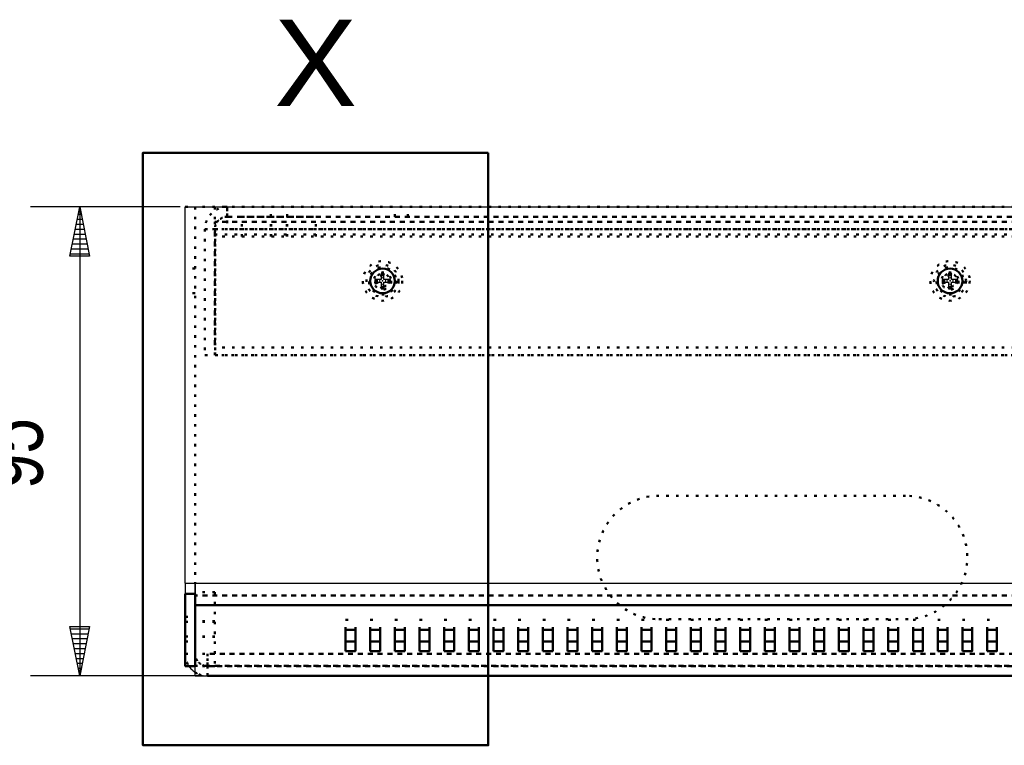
# Model space of a CAD drawing. Extents: x 3970 to 6010, y 1229 to 2654.
# Tile 3 of 17: x 4241 to 4441, y 1839 to 1986. Entities that reach past the tile are written whole.
import ezdxf
from ezdxf.enums import TextEntityAlignment as Align

# ---------------------------------------------------------------- set-up
doc = ezdxf.new("R2010")
doc.units = 0
doc.header["$MEASUREMENT"] = 0
doc.linetypes.add('DOT', pattern=[2, 0.5, -1.5])
doc.layers.get('0').update_dxf_attribs({"linetype": 'CONTINUOUS'})
doc.layers.add('LE_ALL', color=7, linetype='CONTINUOUS', lineweight=50)
for name, color, linetype in [('LE_RED', 1, 'CONTINUOUS'), ('TXT_ALL', 7, 'CONTINUOUS'), ('TXT_YELLOW', 2, 'CONTINUOUS')]:
    doc.layers.add(name, color=color, linetype=linetype)

msp = doc.modelspace()

# ---------------------------------------------------------------- linework, layer by layer
for p, q in [((4274.51, 1871.72), (4716.51, 1871.72)), ((4274.51, 1871.72), (4274.51, 1869.6)), ((4276.51, 1871.72), (4714.51, 1871.72)), ((4276.51, 1870.18), (4276.51, 1871.72)), ((4276.51, 1871.72), (4276.51, 1869.6)), ((4276.51, 1867.28), (4276.51, 1867.82)), ((4276.51, 1867.28), (4714.51, 1867.28)), ((4276.51, 1853), (4276.51, 1867.28)), ((4276.51, 1853), (4714.51, 1853)), ((4279.01, 1853), (4279.01, 1852.94)), ((4279.01, 1853), (4712.01, 1853)), ((4279.01, 1852.94), (4279.01, 1852.94)), ((4279.01, 1852.94), (4712.01, 1852.94))]:
    msp.add_line(p, q)
for points in [[(4274.51, 1871.72), (4274.51, 1947.94), (4716.51, 1947.94)], [(4276.51, 1867.82), (4276.51, 1868.82), (4276.51, 1870.18)], [(4279.01, 1852.97), (4279.01, 1853)], [(4279.01, 1852.94), (4279.01, 1852.95), (4279.01, 1852.97)]]:
    msp.add_lwpolyline(points)
for points in [[(4316.09, 1933.22), (4314.79, 1933.22), (4314.79, 1934.51, 0.08818), (4314.23, 1934.51), (4314.23, 1933.22), (4312.94, 1933.22, 0.08818), (4312.94, 1932.66), (4314.23, 1932.66), (4314.23, 1931.36, 0.08818), (4314.79, 1931.36), (4314.79, 1932.66), (4316.09, 1932.66, 0.08818), (4316.09, 1933.22)], [(4431.09, 1933.22), (4429.79, 1933.22), (4429.79, 1934.51, 0.08818), (4429.23, 1934.51), (4429.23, 1933.22), (4427.94, 1933.22, 0.08818), (4427.94, 1932.66), (4429.23, 1932.66), (4429.23, 1931.36, 0.08818), (4429.79, 1931.36), (4429.79, 1932.66), (4431.09, 1932.66, 0.08818), (4431.09, 1933.22)]]:
    msp.add_lwpolyline(points, format="xyb")
for centre, radius, start, end in [((4314.51, 1932.94), 1.15, 75.93, 104.07), ((4429.51, 1932.94), 1.15, 75.93, 104.07), ((4314.51, 1932.94), 1.15, 165.93, -165.93), ((4314.51, 1932.94), 0.635, 153.8358, -153.8358), ((4314.51, 1932.94), 0.635, 63.8358, 116.1642), ((4314.51, 1932.94), 0.635, -116.1642, -63.8358), ((4314.51, 1932.94), 1.15, -104.07, -75.93), ((4314.51, 1932.94), 0.635, -26.1642, 26.1642), ((4314.51, 1932.94), 1.15, -14.07, 14.07), ((4429.51, 1932.94), 1.15, 165.93, -165.93), ((4429.51, 1932.94), 0.635, 153.8358, -153.8358), ((4429.51, 1932.94), 0.635, 63.8358, 116.1642), ((4429.51, 1932.94), 0.635, -116.1642, -63.8358), ((4429.51, 1932.94), 1.15, -104.07, -75.93), ((4429.51, 1932.94), 0.635, -26.1642, 26.1642), ((4429.51, 1932.94), 1.15, -14.07, 14.07), ((4279.01, 1857.44), 4.5, -146.251, -135), ((4279.01, 1857.44), 4.5, -135, -123.749), ((4279.01, 1857.44), 4.5, -100, -90)]:
    msp.add_arc(centre, radius, start, end)
for p in [(4314.51, 1932.94), (4429.51, 1932.94)]:
    msp.add_point(p)
at = {"layer": 'LE_ALL', "color": 1, "linetype": 'DOT'}
for p, q in [((4274.51, 1947.94), (4274.51, 1947.94)), ((4274.51, 1947.94), (4274.51, 1947.94)), ((4274.51, 1947.94), (4274.51, 1947.94)), ((4274.51, 1947.94), (4276.51, 1947.94)), ((4280.51, 1947.94), (4276.51, 1947.94)), ((4276.51, 1947.94), (4276.51, 1947.94)), ((4276.51, 1947.94), (4276.51, 1871.72)), ((4280.51, 1947.94), (4280.51, 1944.94)), ((4283.01, 1947.94), (4283.01, 1947.94)), ((4283.01, 1947.94), (4283.01, 1947.94)), ((4291.86, 1945.94), (4291.86, 1947.94)), ((4295.16, 1945.94), (4295.16, 1947.94)), ((4317.01, 1947.94), (4317.01, 1947.94)), ((4317.01, 1945.94), (4317.01, 1947.94)), ((4319.6, 1945.94), (4319.6, 1947.94)), ((4319.6, 1947.94), (4319.6, 1947.94)), ((4283.01, 1945.94), (4283.01, 1945.94)), ((4708.01, 1945.94), (4283.01, 1945.94)), ((4283.01, 1945.94), (4283.01, 1945.94)), ((4283.01, 1945.94), (4708.01, 1945.94)), ((4286.01, 1945.94), (4286.01, 1945.94)), ((4286.01, 1945.94), (4301.01, 1945.94)), ((4286.01, 1941.94), (4286.01, 1945.94)), ((4291.86, 1941.94), (4291.86, 1945.94)), ((4291.91, 1941.94), (4291.91, 1945.94)), ((4295.11, 1941.94), (4295.11, 1945.94)), ((4295.16, 1941.94), (4295.16, 1945.94)), ((4301.01, 1945.94), (4301.01, 1945.94)), ((4301.01, 1941.94), (4301.01, 1945.94)), ((4317.01, 1945.94), (4317.01, 1945.94)), ((4710.51, 1944.94), (4280.51, 1944.94)), ((4280.51, 1944.94), (4280.51, 1919.44)), ((4278.51, 1943.44), (4278.51, 1943.44)), ((4278.51, 1943.44), (4278.51, 1943.44)), ((4280.51, 1943.44), (4280.51, 1943.44)), ((4280.51, 1943.44), (4280.51, 1943.44)), ((4280.51, 1942.34), (4280.51, 1942.34)), ((4280.51, 1942.34), (4710.51, 1942.34)), ((4710.51, 1941.94), (4280.51, 1941.94)), ((4280.61, 1943.44), (4280.61, 1943.44)), ((4280.61, 1943.44), (4710.41, 1943.44)), ((4280.61, 1917.94), (4280.61, 1943.44)), ((4280.61, 1943.44), (4280.61, 1943.44)), ((4280.61, 1943.44), (4280.61, 1917.94)), ((4710.41, 1943.44), (4280.61, 1943.44)), ((4283.01, 1943.44), (4283.01, 1943.44)), ((4283.01, 1943.44), (4283.01, 1943.44)), ((4708.01, 1943.44), (4283.01, 1943.44)), ((4286.01, 1941.94), (4286.01, 1941.94)), ((4301.01, 1941.94), (4301.01, 1941.94)), ((4276.51, 1935.44), (4274.51, 1935.44)), ((4314.23, 1933.22), (4314.23, 1933.22)), ((4314.23, 1932.66), (4314.23, 1932.66)), ((4314.79, 1933.22), (4314.79, 1933.22)), ((4314.79, 1932.66), (4314.79, 1932.66)), ((4429.23, 1933.22), (4429.23, 1933.22)), ((4429.23, 1932.66), (4429.23, 1932.66)), ((4429.79, 1933.22), (4429.79, 1933.22)), ((4429.79, 1932.66), (4429.79, 1932.66)), ((4276.51, 1930.44), (4274.51, 1930.44)), ((4278.51, 1917.94), (4278.51, 1917.94)), ((4280.51, 1919.44), (4280.51, 1919.44)), ((4280.51, 1919.44), (4280.51, 1919.44)), ((4280.51, 1917.94), (4280.51, 1917.94)), ((4280.61, 1917.94), (4280.61, 1917.94)), ((4370.51, 1889.44), (4370.51, 1889.44)), ((4420.51, 1889.44), (4420.51, 1889.44)), ((4274.51, 1871.72), (4274.51, 1871.72)), ((4276.51, 1871.72), (4276.51, 1871.72)), ((4276.51, 1869.94), (4276.51, 1869.94)), ((4280.51, 1869.94), (4276.51, 1869.94)), ((4280.51, 1869.94), (4280.51, 1869.94)), ((4280.51, 1869.94), (4280.51, 1854.94)), ((4276.51, 1869.25), (4714.51, 1869.25)), ((4714.51, 1869.25), (4276.51, 1869.25)), ((4274.51, 1864.94), (4276.51, 1864.94)), ((4274.51, 1863.94), (4276.51, 1863.94)), ((4280.51, 1864.04), (4276.51, 1864.04)), ((4280.51, 1863.94), (4276.51, 1863.94)), ((4307.01, 1864.28), (4309.01, 1864.28)), ((4307.01, 1862.31), (4307.01, 1864.28)), ((4309.01, 1862.31), (4309.01, 1864.28)), ((4312.01, 1864.28), (4314.01, 1864.28)), ((4312.01, 1862.31), (4312.01, 1864.28)), ((4314.01, 1862.31), (4314.01, 1864.28)), ((4317.01, 1864.28), (4319.01, 1864.28)), ((4317.01, 1862.31), (4317.01, 1864.28)), ((4319.01, 1862.31), (4319.01, 1864.28)), ((4322.01, 1864.28), (4324.01, 1864.28)), ((4322.01, 1862.31), (4322.01, 1864.28)), ((4324.01, 1862.31), (4324.01, 1864.28)), ((4327.01, 1864.28), (4329.01, 1864.28)), ((4327.01, 1862.31), (4327.01, 1864.28)), ((4329.01, 1862.31), (4329.01, 1864.28)), ((4332.01, 1864.28), (4334.01, 1864.28)), ((4332.01, 1862.31), (4332.01, 1864.28)), ((4334.01, 1862.31), (4334.01, 1864.28)), ((4337.01, 1864.28), (4339.01, 1864.28)), ((4337.01, 1862.31), (4337.01, 1864.28)), ((4339.01, 1862.31), (4339.01, 1864.28)), ((4342.01, 1864.28), (4344.01, 1864.28)), ((4342.01, 1862.31), (4342.01, 1864.28)), ((4344.01, 1862.31), (4344.01, 1864.28)), ((4347.01, 1864.28), (4349.01, 1864.28)), ((4347.01, 1862.31), (4347.01, 1864.28)), ((4349.01, 1862.31), (4349.01, 1864.28)), ((4352.01, 1864.28), (4354.01, 1864.28)), ((4352.01, 1862.31), (4352.01, 1864.28)), ((4354.01, 1862.31), (4354.01, 1864.28)), ((4357.01, 1864.28), (4359.01, 1864.28)), ((4357.01, 1862.31), (4357.01, 1864.28)), ((4359.01, 1862.31), (4359.01, 1864.28)), ((4362.01, 1864.28), (4364.01, 1864.28)), ((4362.01, 1862.31), (4362.01, 1864.28)), ((4364.01, 1862.31), (4364.01, 1864.28)), ((4367.01, 1864.28), (4369.01, 1864.28)), ((4367.01, 1862.31), (4367.01, 1864.28)), ((4369.01, 1862.31), (4369.01, 1864.28)), ((4370.51, 1864.44), (4370.51, 1864.44)), ((4372.01, 1864.28), (4374.01, 1864.28)), ((4372.01, 1862.31), (4372.01, 1864.28)), ((4374.01, 1862.31), (4374.01, 1864.28)), ((4377.01, 1864.28), (4379.01, 1864.28)), ((4377.01, 1862.31), (4377.01, 1864.28)), ((4379.01, 1862.31), (4379.01, 1864.28)), ((4382.01, 1864.28), (4384.01, 1864.28)), ((4382.01, 1862.31), (4382.01, 1864.28)), ((4384.01, 1862.31), (4384.01, 1864.28)), ((4387.01, 1864.28), (4389.01, 1864.28)), ((4387.01, 1862.31), (4387.01, 1864.28)), ((4389.01, 1862.31), (4389.01, 1864.28)), ((4392.01, 1864.28), (4394.01, 1864.28)), ((4392.01, 1862.31), (4392.01, 1864.28)), ((4394.01, 1862.31), (4394.01, 1864.28)), ((4397.01, 1864.28), (4399.01, 1864.28)), ((4397.01, 1862.31), (4397.01, 1864.28)), ((4399.01, 1862.31), (4399.01, 1864.28)), ((4402.01, 1864.28), (4404.01, 1864.28)), ((4402.01, 1862.31), (4402.01, 1864.28)), ((4404.01, 1862.31), (4404.01, 1864.28)), ((4407.01, 1864.28), (4409.01, 1864.28)), ((4407.01, 1862.31), (4407.01, 1864.28)), ((4409.01, 1862.31), (4409.01, 1864.28)), ((4412.01, 1864.28), (4414.01, 1864.28)), ((4412.01, 1862.31), (4412.01, 1864.28)), ((4414.01, 1862.31), (4414.01, 1864.28)), ((4417.01, 1864.28), (4419.01, 1864.28)), ((4417.01, 1862.31), (4417.01, 1864.28)), ((4419.01, 1862.31), (4419.01, 1864.28)), ((4420.51, 1864.44), (4420.51, 1864.44)), ((4422.01, 1864.28), (4424.01, 1864.28)), ((4422.01, 1862.31), (4422.01, 1864.28)), ((4424.01, 1862.31), (4424.01, 1864.28)), ((4427.01, 1864.28), (4429.01, 1864.28)), ((4427.01, 1862.31), (4427.01, 1864.28)), ((4429.01, 1862.31), (4429.01, 1864.28)), ((4432.01, 1864.28), (4434.01, 1864.28)), ((4432.01, 1862.31), (4432.01, 1864.28)), ((4434.01, 1862.31), (4434.01, 1864.28)), ((4437.01, 1864.28), (4439.01, 1864.28)), ((4437.01, 1862.31), (4437.01, 1864.28)), ((4439.01, 1862.31), (4439.01, 1864.28)), ((4274.51, 1860.94), (4276.51, 1860.94)), ((4274.51, 1859.94), (4276.51, 1859.94)), ((4280.51, 1860.94), (4276.51, 1860.94)), ((4280.51, 1860.84), (4276.51, 1860.84)), ((4274.51, 1857.44), (4274.51, 1857.44)), ((4274.51, 1857.44), (4274.51, 1857.44)), ((4274.51, 1857.44), (4274.51, 1857.44)), ((4276.51, 1857.44), (4276.51, 1857.44)), ((4714.51, 1857.44), (4276.51, 1857.44)), ((4279.01, 1857.44), (4279.01, 1857.44)), ((4279.01, 1857.44), (4279.01, 1856.48)), ((4712.01, 1857.44), (4279.01, 1857.44)), ((4279.01, 1856.48), (4279.01, 1855.67)), ((4274.51, 1854.94), (4274.51, 1854.94)), ((4276.51, 1854.97), (4714.51, 1854.97)), ((4276.51, 1854.94), (4276.51, 1854.94)), ((4276.51, 1854.94), (4276.51, 1854.94)), ((4280.51, 1854.94), (4276.51, 1854.94)), ((4279.01, 1855.67), (4279.01, 1855.13)), ((4279.01, 1855.13), (4279.01, 1854.97)), ((4279.01, 1854.94), (4279.01, 1854.94)), ((4279.01, 1854.94), (4279.01, 1853)), ((4279.01, 1854.94), (4712.01, 1854.94)), ((4279.01, 1854.94), (4279.01, 1854.94)), ((4712.01, 1854.94), (4279.01, 1854.94)), ((4280.51, 1854.94), (4280.51, 1854.94)), ((4279.01, 1852.94), (4279.01, 1852.94)), ((4279.01, 1852.94), (4279.01, 1852.94))]:
    msp.add_line(p, q, dxfattribs=at)
at = {"layer": 'LE_ALL'}
for p, q in [((4276.51, 1867.28), (4714.51, 1867.28)), ((4309.01, 1859.94), (4307.01, 1859.94)), ((4314.01, 1859.94), (4312.01, 1859.94)), ((4319.01, 1859.94), (4317.01, 1859.94)), ((4324.01, 1859.94), (4322.01, 1859.94)), ((4329.01, 1859.94), (4327.01, 1859.94)), ((4334.01, 1859.94), (4332.01, 1859.94)), ((4339.01, 1859.94), (4337.01, 1859.94)), ((4344.01, 1859.94), (4342.01, 1859.94)), ((4349.01, 1859.94), (4347.01, 1859.94)), ((4354.01, 1859.94), (4352.01, 1859.94)), ((4359.01, 1859.94), (4357.01, 1859.94)), ((4364.01, 1859.94), (4362.01, 1859.94)), ((4369.01, 1859.94), (4367.01, 1859.94)), ((4374.01, 1859.94), (4372.01, 1859.94)), ((4379.01, 1859.94), (4377.01, 1859.94)), ((4384.01, 1859.94), (4382.01, 1859.94)), ((4389.01, 1859.94), (4387.01, 1859.94)), ((4394.01, 1859.94), (4392.01, 1859.94)), ((4399.01, 1859.94), (4397.01, 1859.94)), ((4404.01, 1859.94), (4402.01, 1859.94)), ((4409.01, 1859.94), (4407.01, 1859.94)), ((4414.01, 1859.94), (4412.01, 1859.94)), ((4419.01, 1859.94), (4417.01, 1859.94)), ((4424.01, 1859.94), (4422.01, 1859.94)), ((4429.01, 1859.94), (4427.01, 1859.94)), ((4434.01, 1859.94), (4432.01, 1859.94)), ((4439.01, 1859.94), (4437.01, 1859.94)), ((4279.01, 1852.94), (4712.01, 1852.94))]:
    msp.add_line(p, q, dxfattribs=at)
at = {"layer": 'LE_ALL', "color": 4}
msp.add_lwpolyline([(4335.94, 1958.91), (4265.94, 1958.91), (4265.94, 1838.91), (4335.94, 1838.91), (4335.94, 1958.91)], dxfattribs=at)
at = {"layer": 'LE_ALL', "color": 1, "linetype": 'DOT'}
for points in [[(4283.01, 1947.94, 0.098491), (4281.29, 1947.59, 0.098491), (4279.83, 1946.62, 0.098491), (4278.86, 1945.16, 0.098491), (4278.51, 1943.44), (4280.51, 1943.44, -0.098491), (4280.7, 1944.39, -0.098491), (4281.25, 1945.2, -0.098491), (4282.06, 1945.75, -0.098491), (4283.01, 1945.94), (4283.01, 1947.94)], [(4315.67, 1932.63, -0.339113), (4314.51, 1931.74, -1.140985), (4314.82, 1934.09)], [(4315.67, 1932.63, -2.026238), (4314.51, 1934.13, -0.06585), (4314.82, 1934.09)], [(4430.67, 1932.63, -0.339113), (4429.51, 1931.74, -1.140985), (4429.82, 1934.09)], [(4430.67, 1932.63, -2.026238), (4429.51, 1934.13, -0.06585), (4429.82, 1934.09)], [(4370.51, 1889.44, 1), (4370.51, 1864.44), (4420.51, 1864.44, 1), (4420.51, 1889.44), (4370.51, 1889.44)], [(4274.86, 1855.71, -0.098491), (4274.51, 1857.44), (4276.51, 1857.44, 0.098491), (4276.7, 1856.48, 0.098491), (4277.25, 1855.67, 0.098491), (4278.06, 1855.13, 0.098491), (4279.01, 1854.94)]]:
    msp.add_lwpolyline(points, format="xyb", dxfattribs=at)
for points in [[(4710.51, 1944.94), (4710.51, 1947.94), (4280.51, 1947.94)], [(4283.01, 1947.94), (4283.01, 1947.59), (4283.01, 1946.62)], [(4283.01, 1946.62), (4283.01, 1945.16), (4283.01, 1943.44)], [(4280.51, 1944.94), (4710.51, 1944.94), (4710.51, 1919.44), (4280.51, 1919.44)], [(4278.51, 1917.94), (4280.51, 1917.94), (4280.51, 1943.44), (4278.51, 1943.44), (4278.51, 1917.94)], [(4280.61, 1917.94), (4280.61, 1917.94), (4710.41, 1917.94), (4710.41, 1943.44)], [(4710.41, 1943.44), (4710.41, 1917.94), (4280.61, 1917.94)], [(4274.51, 1857.44), (4276.51, 1857.44), (4276.51, 1857.44)], [(4279.01, 1853), (4279.01, 1854.97), (4712.01, 1854.97)]]:
    msp.add_lwpolyline(points, dxfattribs=at)
at = {"layer": 'LE_ALL'}
for points in [[(4274.51, 1869.6), (4274.51, 1854.94), (4276.51, 1854.94), (4276.51, 1869.6), (4274.51, 1869.6)], [(4307.01, 1857.97), (4309.01, 1857.97), (4309.01, 1862.31), (4307.01, 1862.31), (4307.01, 1857.97)], [(4312.01, 1857.97), (4314.01, 1857.97), (4314.01, 1862.31), (4312.01, 1862.31), (4312.01, 1857.97)], [(4317.01, 1857.97), (4319.01, 1857.97), (4319.01, 1862.31), (4317.01, 1862.31), (4317.01, 1857.97)], [(4322.01, 1857.97), (4324.01, 1857.97), (4324.01, 1862.31), (4322.01, 1862.31), (4322.01, 1857.97)], [(4327.01, 1857.97), (4329.01, 1857.97), (4329.01, 1862.31), (4327.01, 1862.31), (4327.01, 1857.97)], [(4332.01, 1857.97), (4334.01, 1857.97), (4334.01, 1862.31), (4332.01, 1862.31), (4332.01, 1857.97)], [(4337.01, 1857.97), (4339.01, 1857.97), (4339.01, 1862.31), (4337.01, 1862.31), (4337.01, 1857.97)], [(4342.01, 1857.97), (4344.01, 1857.97), (4344.01, 1862.31), (4342.01, 1862.31), (4342.01, 1857.97)], [(4347.01, 1857.97), (4349.01, 1857.97), (4349.01, 1862.31), (4347.01, 1862.31), (4347.01, 1857.97)], [(4352.01, 1857.97), (4354.01, 1857.97), (4354.01, 1862.31), (4352.01, 1862.31), (4352.01, 1857.97)], [(4357.01, 1857.97), (4359.01, 1857.97), (4359.01, 1862.31), (4357.01, 1862.31), (4357.01, 1857.97)], [(4362.01, 1857.97), (4364.01, 1857.97), (4364.01, 1862.31), (4362.01, 1862.31), (4362.01, 1857.97)], [(4367.01, 1857.97), (4369.01, 1857.97), (4369.01, 1862.31), (4367.01, 1862.31), (4367.01, 1857.97)], [(4372.01, 1857.97), (4374.01, 1857.97), (4374.01, 1862.31), (4372.01, 1862.31), (4372.01, 1857.97)], [(4377.01, 1857.97), (4379.01, 1857.97), (4379.01, 1862.31), (4377.01, 1862.31), (4377.01, 1857.97)], [(4382.01, 1857.97), (4384.01, 1857.97), (4384.01, 1862.31), (4382.01, 1862.31), (4382.01, 1857.97)], [(4387.01, 1857.97), (4389.01, 1857.97), (4389.01, 1862.31), (4387.01, 1862.31), (4387.01, 1857.97)], [(4392.01, 1857.97), (4394.01, 1857.97), (4394.01, 1862.31), (4392.01, 1862.31), (4392.01, 1857.97)], [(4397.01, 1857.97), (4399.01, 1857.97), (4399.01, 1862.31), (4397.01, 1862.31), (4397.01, 1857.97)], [(4402.01, 1857.97), (4404.01, 1857.97), (4404.01, 1862.31), (4402.01, 1862.31), (4402.01, 1857.97)], [(4407.01, 1857.97), (4409.01, 1857.97), (4409.01, 1862.31), (4407.01, 1862.31), (4407.01, 1857.97)], [(4412.01, 1857.97), (4414.01, 1857.97), (4414.01, 1862.31), (4412.01, 1862.31), (4412.01, 1857.97)], [(4417.01, 1857.97), (4419.01, 1857.97), (4419.01, 1862.31), (4417.01, 1862.31), (4417.01, 1857.97)], [(4422.01, 1857.97), (4424.01, 1857.97), (4424.01, 1862.31), (4422.01, 1862.31), (4422.01, 1857.97)], [(4427.01, 1857.97), (4429.01, 1857.97), (4429.01, 1862.31), (4427.01, 1862.31), (4427.01, 1857.97)], [(4432.01, 1857.97), (4434.01, 1857.97), (4434.01, 1862.31), (4432.01, 1862.31), (4432.01, 1857.97)], [(4437.01, 1857.97), (4439.01, 1857.97), (4439.01, 1862.31), (4437.01, 1862.31), (4437.01, 1857.97)]]:
    msp.add_lwpolyline(points, dxfattribs=at)
at = {"layer": 'LE_ALL', "color": 1, "linetype": 'DOT'}
for centre, radius in [((4314.51, 1932.94), 4), ((4314.51, 1932.94), 3.25), ((4314.51, 1932.94), 2.75), ((4429.51, 1932.94), 4), ((4429.51, 1932.94), 3.25), ((4429.51, 1932.94), 2.75), ((4314.51, 1932.94), 1.75), ((4314.51, 1932.94), 1.5), ((4314.51, 1932.94), 1.34), ((4314.51, 1932.94), 1.34), ((4314.51, 1932.94), 1.3), ((4429.51, 1932.94), 1.75), ((4429.51, 1932.94), 1.5), ((4429.51, 1932.94), 1.34), ((4429.51, 1932.94), 1.34), ((4429.51, 1932.94), 1.3)]:
    msp.add_circle(centre, radius, dxfattribs=at)
at = {"layer": 'LE_ALL'}
for centre in [(4314.51, 1932.94), (4429.51, 1932.94)]:
    msp.add_circle(centre, 2.5, dxfattribs=at)
at = {"layer": 'LE_ALL', "color": 1, "linetype": 'DOT'}
for start, end in [(-157.5, -146.251), (-123.749, -112.5), (-112.5, -100)]:
    msp.add_arc((4279.01, 1857.44), 4.5, start, end, dxfattribs=at)
at = {"layer": 'LE_RED'}
for p, q in [((4273.51, 1947.94), (4243.14, 1947.94)), ((4253.14, 1947.94), (4253.14, 1852.94)), ((4252.84, 1946.44), (4253.44, 1946.44)), ((4253.04, 1947.44), (4253.24, 1947.44)), ((4252.44, 1944.44), (4253.84, 1944.44)), ((4252.64, 1945.44), (4253.64, 1945.44)), ((4252.04, 1942.44), (4254.24, 1942.44)), ((4252.24, 1943.44), (4254.04, 1943.44)), ((4251.64, 1940.44), (4254.64, 1940.44)), ((4251.84, 1941.44), (4254.44, 1941.44)), ((4251.24, 1938.44), (4255.04, 1938.44)), ((4251.44, 1939.44), (4254.84, 1939.44)), ((4255.04, 1862.44), (4251.24, 1862.44)), ((4254.84, 1861.44), (4251.44, 1861.44)), ((4254.64, 1860.44), (4251.64, 1860.44)), ((4254.44, 1859.44), (4251.84, 1859.44)), ((4254.24, 1858.44), (4252.04, 1858.44)), ((4254.04, 1857.44), (4252.24, 1857.44)), ((4253.84, 1856.44), (4252.44, 1856.44)), ((4253.64, 1855.44), (4252.64, 1855.44)), ((4253.44, 1854.44), (4252.84, 1854.44)), ((4278.01, 1852.94), (4243.14, 1852.94)), ((4253.24, 1853.44), (4253.04, 1853.44))]:
    msp.add_line(p, q, dxfattribs=at)
for points in [[(4251.14, 1937.94), (4253.14, 1947.94), (4255.14, 1937.94), (4251.14, 1937.94)], [(4255.14, 1862.94), (4253.14, 1852.94), (4251.14, 1862.94), (4255.14, 1862.94)]]:
    msp.add_lwpolyline(points, dxfattribs=at)

# ---------------------------------------------------------------- texts
at = {"layer": 'TXT_ALL', "color": 4, "width": 1.078}
msp.add_text('X', height=17.5, dxfattribs=at).set_placement((4300.94, 1977.09), align=Align.MIDDLE_CENTER)
at = {"layer": 'TXT_YELLOW', "width": 0.774}
msp.add_text('95', height=12.5, rotation=90.0002, dxfattribs=at).set_placement((4245.64, 1890.76))

doc.saveas('drawing.dxf')
